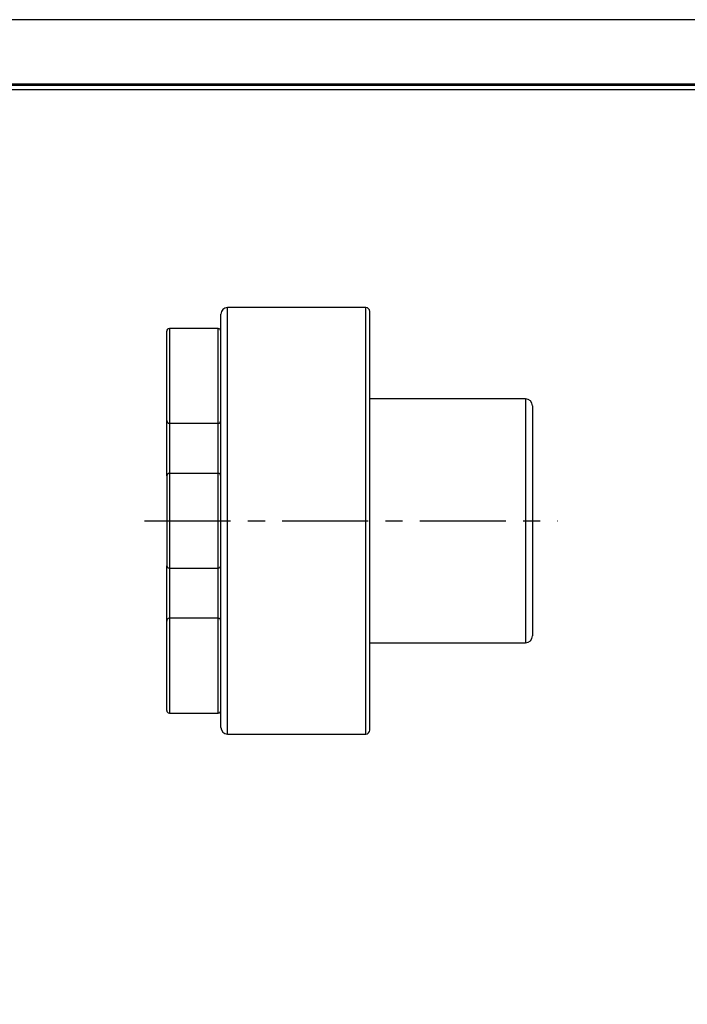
# Model space of a CAD drawing. Header units: millimetres. Extents: x 0 to 219, y 0 to 155.
# Tile 3 of 7: x 90 to 139, y 82 to 155. Entities that reach past the tile are written whole.
import ezdxf
from ezdxf.enums import TextEntityAlignment as Align

# ---------------------------------------------------------------- set-up
doc = ezdxf.new("R2010")
doc.units = ezdxf.units.MM
doc.linetypes.add('CENTER', pattern=[50.8, 31.75, -6.35, 6.35, -6.35])
for name, color, linetype in [('center', 1, 'CENTER'), ('L1', 7, 'CONTINUOUS'), ('OUTLINE', 7, 'CONTINUOUS')]:
    doc.layers.add(name, color=color, linetype=linetype)

# ---------------------------------------------------------------- blocks, each defined once
blk = doc.blocks.new('표제란')
at = {"layer": 'L1', "color": 0}
blk.add_line((297, 210), (0, 210), dxfattribs=at)
at = {"layer": 'L1', "const_width": 0.25}
blk.add_lwpolyline([(290.5, 6.5), (290.5, 203.5), (10, 203.5), (10, 6.5)], close=True, dxfattribs=at)
at = {"layer": 'L1'}
blk.add_lwpolyline([(290, 7), (290, 203), (10.5, 203), (10.5, 7)], close=True, dxfattribs=at)
for tag, p in [('필렛', (179.25, 10.9)), ('모따기', (179.25, 8.3))]:
    blk.add_attdef(tag, text='', height=1.15, dxfattribs=at).set_placement(p, align=Align.MIDDLE_LEFT)
at = {"layer": 'OUTLINE', "ltscale": 0.5}
for tag, p, height in [('도번', (251.181, 15.642), 2.5), ('SCALE', (253.781, 9.553), 1.2), ('DATE', (277.02, 9.511), 1.2)]:
    blk.add_attdef(tag, p, '', height=height, dxfattribs=at)

msp = doc.modelspace()

# ---------------------------------------------------------------- linework, layer by layer
at = {"layer": 'center', "ltscale": 0.2}
msp.add_line((99.0535, 118.1932), (129.5552, 118.1932), dxfattribs=at)
at = {"layer": 'OUTLINE'}
for p, q in [((115.3835, 133.9432), (105.1835, 133.9432)), ((105.1835, 102.4432), (105.1835, 133.9432)), ((115.3835, 102.4432), (115.3835, 133.9432)), ((104.6835, 102.9432), (104.6835, 133.4432)), ((115.6835, 102.7432), (115.6835, 133.6432)), ((104.4835, 132.3926), (100.8835, 132.3926)), ((100.8835, 132.3926), (100.8835, 125.3926)), ((104.4835, 125.3926), (104.4835, 132.3926)), ((100.6835, 125.5926), (100.6835, 132.1926)), ((127.1835, 127.1932), (115.6835, 127.1932)), ((127.1835, 127.1932), (127.1835, 109.1932)), ((127.6835, 126.6932), (127.6835, 109.6932)), ((100.6835, 121.5058), (100.6835, 125.5926)), ((100.8835, 125.3926), (104.4835, 125.3926)), ((100.8835, 125.3926), (100.8835, 121.6932)), ((104.4835, 121.6932), (104.4835, 125.3926)), ((100.6835, 121.5058), (100.6836, 121.4995)), ((100.6835, 121.4932), (100.6835, 114.8932)), ((104.4835, 121.6932), (100.8835, 121.6932)), ((100.8835, 121.6932), (100.8835, 114.6932)), ((104.4835, 114.6932), (104.4835, 121.6932)), ((104.6834, 121.4995), (104.6835, 121.5058)), ((100.6836, 114.8869), (100.6835, 114.8807)), ((100.6835, 110.7939), (100.6835, 114.8807)), ((104.6835, 114.8807), (104.6834, 114.8869)), ((100.8835, 114.6932), (104.4835, 114.6932)), ((100.8835, 114.6932), (100.8835, 110.9939)), ((104.4835, 110.9939), (104.4835, 114.6932)), ((100.6835, 108.5136), (100.6835, 110.7939)), ((104.4835, 110.9939), (100.8835, 110.9939)), ((100.8835, 110.9939), (100.8835, 108.5754)), ((104.4835, 108.5754), (104.4835, 110.9939)), ((115.6835, 109.1932), (127.1835, 109.1932)), ((100.6835, 104.1939), (100.6835, 108.5136)), ((100.8835, 108.5754), (100.8835, 103.9939)), ((104.4835, 103.9939), (104.4835, 108.5754)), ((100.8835, 103.9939), (104.4835, 103.9939)), ((105.1835, 102.4432), (115.3835, 102.4432))]:
    msp.add_line(p, q, dxfattribs=at)
for centre, radius, start, end in [((105.1835, 133.4432), 0.5, 90, 180), ((115.3835, 133.6432), 0.3, 0, 90), ((100.8835, 132.1926), 0.2, 90, 180), ((104.4835, 132.1926), 0.2, 0, 90), ((127.1835, 126.6932), 0.5, 0, 90), ((100.8835, 125.5926), 0.2, 180, 270), ((104.4835, 125.5926), 0.2, 270, 0), ((100.8835, 121.4932), 0.2, 90, 180), ((104.4835, 121.4932), 0.2, 0, 90), ((100.8835, 114.8932), 0.2, 180, 270), ((104.4835, 114.8932), 0.2, 270, 0), ((100.8835, 110.7939), 0.2, 90, 180), ((104.4835, 110.7939), 0.2, 0, 90), ((127.1835, 109.6932), 0.5, 270, 0), ((100.8835, 104.1939), 0.2, 180, 270), ((104.4835, 104.1939), 0.2, 270, 0), ((105.1835, 102.9432), 0.5, 180, 270), ((115.3835, 102.7432), 0.3, 270, 0)]:
    msp.add_arc(centre, radius, start, end, dxfattribs=at)

# ---------------------------------------------------------------- block references
at = {"layer": 'OUTLINE', "xscale": 0.7390310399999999, "yscale": 0.7390310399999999, "zscale": 0.7390310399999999}
msp.add_blockref('표제란', (0, 0), dxfattribs=at)

doc.saveas('drawing.dxf')
